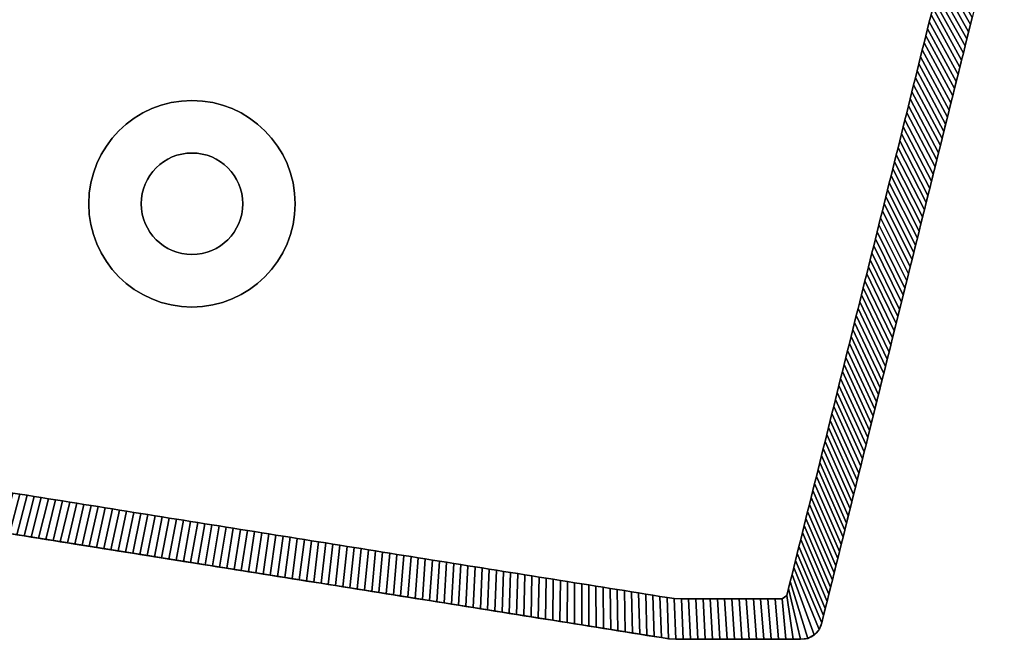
# Model space of a CAD drawing. Extents: x -9.7 to 13, y -11.9 to 12.2.
# Tile 5 of 13: x 7.2 to 13, y -11.9 to -8.2. Entities that reach past the tile are written whole.
import ezdxf

# ---------------------------------------------------------------- set-up
doc = ezdxf.new("R2010")
doc.units = 0
doc.header["$MEASUREMENT"] = 0
doc.layers.get('0').update_dxf_attribs({"linetype": 'CONTINUOUS'})

msp = doc.modelspace()

# ---------------------------------------------------------------- linework, layer by layer
at = {"elevation": -15.0517}
msp.add_lwpolyline([(-9.661, -8.3529), (-9.661, 8.7444, -0.376322), (-9.4554, 8.9788), (11.0234, 12.2465), (11.7818, 12.2465, -0.32213), (11.8938, 12.166), (12.9549, 7.8993, -0.164351), (12.9548, 7.8236, 0.129248), (12.9549, -7.432, -0.162918), (12.9549, -7.5078), (11.8944, -11.7735, -0.326191), (11.7818, -11.8558), (11.0234, -11.8558), (-9.4554, -8.5881, -0.376322), (-9.661, -8.3536)], format="xyb", dxfattribs=at)
for radius in [0.6011, 0.2956]:
    msp.add_circle((8.2294, -9.3204, -15.2879), radius)
at = {"extrusion": (0, 0, -1)}
for radius in [0.6011, 0.2956]:
    msp.add_circle((-8.2294, -9.3204, -19.09), radius, dxfattribs=at)
at = {"extrusion": (-0.157572, -0.987507, -1.83697e-16)}
for centre, radius in [((9.6011, -13.2013, 9.9707), 0.6102), ((9.6011, 17.0034, 9.9707), 0.6102), ((9.6011, -13.2013, 9.9707), 0.2756), ((9.6011, 17.0034, 9.9707), 0.2756)]:
    msp.add_circle(centre, radius, dxfattribs=at)

# ---------------------------------------------------------------- meshes
mesh = msp.add_polymesh((2, 9))
for k, corner in enumerate([(12.605, -7.9363, -15.2879), (12.5949, -7.977, -15.2879), (12.5848, -8.0177, -15.2879), (12.5746, -8.0584, -15.2879), (12.5645, -8.0992, -15.2879), (12.5544, -8.1399, -15.2879), (12.5443, -8.1806, -15.2879), (12.5342, -8.2213, -15.2879), (12.524, -8.262, -15.2879), (12.774, -8.2356, -15.0517), (12.7637, -8.277, -15.0517), (12.7534, -8.3185, -15.0517), (12.7431, -8.3599, -15.0517), (12.7328, -8.4014, -15.0517), (12.7225, -8.4428, -15.0517), (12.7122, -8.4843, -15.0517), (12.7019, -8.5258, -15.0517), (12.6915, -8.5672, -15.0517)]):
    mesh.set_mesh_vertex(divmod(k, 9), corner)
mesh = msp.add_polymesh((2, 9))
for k, corner in enumerate([(12.524, -8.262, 19.09), (12.5342, -8.2213, 19.09), (12.5443, -8.1806, 19.09), (12.5544, -8.1399, 19.09), (12.5645, -8.0992, 19.09), (12.5746, -8.0584, 19.09), (12.5848, -8.0177, 19.09), (12.5949, -7.977, 19.09), (12.605, -7.9363, 19.09), (12.6915, -8.5672, 18.8538), (12.7019, -8.5258, 18.8538), (12.7122, -8.4843, 18.8538), (12.7225, -8.4428, 18.8538), (12.7328, -8.4014, 18.8538), (12.7431, -8.3599, 18.8538), (12.7534, -8.3185, 18.8538), (12.7637, -8.277, 18.8538), (12.774, -8.2356, 18.8538)]):
    mesh.set_mesh_vertex(divmod(k, 9), corner)
mesh = msp.add_polymesh((2, 9))
for k, corner in enumerate([(12.524, -8.262, -15.2879), (12.5139, -8.3027, -15.2879), (12.5038, -8.3434, -15.2879), (12.4937, -8.3841, -15.2879), (12.4836, -8.4248, -15.2879), (12.4734, -8.4655, -15.2879), (12.4633, -8.5062, -15.2879), (12.4532, -8.5469, -15.2879), (12.4431, -8.5877, -15.2879), (12.6915, -8.5672, -15.0517), (12.6812, -8.6087, -15.0517), (12.6709, -8.6501, -15.0517), (12.6606, -8.6916, -15.0517), (12.6503, -8.733, -15.0517), (12.64, -8.7745, -15.0517), (12.6297, -8.816, -15.0517), (12.6194, -8.8574, -15.0517), (12.6091, -8.8989, -15.0517)]):
    mesh.set_mesh_vertex(divmod(k, 9), corner)
mesh = msp.add_polymesh((2, 9))
for k, corner in enumerate([(12.4431, -8.5877, 19.09), (12.4532, -8.5469, 19.09), (12.4633, -8.5062, 19.09), (12.4734, -8.4655, 19.09), (12.4836, -8.4248, 19.09), (12.4937, -8.3841, 19.09), (12.5038, -8.3434, 19.09), (12.5139, -8.3027, 19.09), (12.524, -8.262, 19.09), (12.6091, -8.8989, 18.8538), (12.6194, -8.8574, 18.8538), (12.6297, -8.816, 18.8538), (12.64, -8.7745, 18.8538), (12.6503, -8.733, 18.8538), (12.6606, -8.6916, 18.8538), (12.6709, -8.6501, 18.8538), (12.6812, -8.6087, 18.8538), (12.6915, -8.5672, 18.8538)]):
    mesh.set_mesh_vertex(divmod(k, 9), corner)
mesh = msp.add_polymesh((2, 9))
for k, corner in enumerate([(12.4431, -8.5877, -15.2879), (12.433, -8.6284, -15.2879), (12.4228, -8.6691, -15.2879), (12.4127, -8.7098, -15.2879), (12.4026, -8.7505, -15.2879), (12.3925, -8.7912, -15.2879), (12.3824, -8.8319, -15.2879), (12.3722, -8.8726, -15.2879), (12.3621, -8.9133, -15.2879), (12.6091, -8.8989, -15.0517), (12.5988, -8.9403, -15.0517), (12.5885, -8.9818, -15.0517), (12.5782, -9.0232, -15.0517), (12.5679, -9.0647, -15.0517), (12.5576, -9.1062, -15.0517), (12.5473, -9.1476, -15.0517), (12.5369, -9.1891, -15.0517), (12.5266, -9.2305, -15.0517)]):
    mesh.set_mesh_vertex(divmod(k, 9), corner)
mesh = msp.add_polymesh((2, 9))
for k, corner in enumerate([(12.3621, -8.9133, 19.09), (12.3722, -8.8726, 19.09), (12.3824, -8.8319, 19.09), (12.3925, -8.7912, 19.09), (12.4026, -8.7505, 19.09), (12.4127, -8.7098, 19.09), (12.4228, -8.6691, 19.09), (12.433, -8.6284, 19.09), (12.4431, -8.5877, 19.09), (12.5266, -9.2305, 18.8538), (12.5369, -9.1891, 18.8538), (12.5473, -9.1476, 18.8538), (12.5576, -9.1062, 18.8538), (12.5679, -9.0647, 18.8538), (12.5782, -9.0232, 18.8538), (12.5885, -8.9818, 18.8538), (12.5988, -8.9403, 18.8538), (12.6091, -8.8989, 18.8538)]):
    mesh.set_mesh_vertex(divmod(k, 9), corner)
mesh = msp.add_polymesh((2, 9))
for k, corner in enumerate([(12.3621, -8.9133, -15.2879), (12.352, -8.954, -15.2879), (12.3419, -8.9947, -15.2879), (12.3318, -9.0355, -15.2879), (12.3216, -9.0762, -15.2879), (12.3115, -9.1169, -15.2879), (12.3014, -9.1576, -15.2879), (12.2913, -9.1983, -15.2879), (12.2811, -9.239, -15.2879), (12.5266, -9.2305, -15.0517), (12.5163, -9.272, -15.0517), (12.506, -9.3134, -15.0517), (12.4957, -9.3549, -15.0517), (12.4854, -9.3964, -15.0517), (12.4751, -9.4378, -15.0517), (12.4648, -9.4793, -15.0517), (12.4545, -9.5207, -15.0517), (12.4442, -9.5622, -15.0517)]):
    mesh.set_mesh_vertex(divmod(k, 9), corner)
mesh = msp.add_polymesh((2, 9))
for k, corner in enumerate([(12.2811, -9.239, 19.09), (12.2913, -9.1983, 19.09), (12.3014, -9.1576, 19.09), (12.3115, -9.1169, 19.09), (12.3216, -9.0762, 19.09), (12.3318, -9.0355, 19.09), (12.3419, -8.9947, 19.09), (12.352, -8.954, 19.09), (12.3621, -8.9133, 19.09), (12.4442, -9.5622, 18.8538), (12.4545, -9.5207, 18.8538), (12.4648, -9.4793, 18.8538), (12.4751, -9.4378, 18.8538), (12.4854, -9.3964, 18.8538), (12.4957, -9.3549, 18.8538), (12.506, -9.3134, 18.8538), (12.5163, -9.272, 18.8538), (12.5266, -9.2305, 18.8538)]):
    mesh.set_mesh_vertex(divmod(k, 9), corner)
mesh = msp.add_polymesh((2, 9))
for k, corner in enumerate([(12.2811, -9.239, -15.2879), (12.271, -9.2797, -15.2879), (12.2609, -9.3204, -15.2879), (12.2508, -9.3611, -15.2879), (12.2407, -9.4018, -15.2879), (12.2305, -9.4425, -15.2879), (12.2204, -9.4832, -15.2879), (12.2103, -9.524, -15.2879), (12.2002, -9.5647, -15.2879), (12.4442, -9.5622, -15.0517), (12.4339, -9.6036, -15.0517), (12.4236, -9.6451, -15.0517), (12.4133, -9.6866, -15.0517), (12.403, -9.728, -15.0517), (12.3927, -9.7695, -15.0517), (12.3823, -9.8109, -15.0517), (12.372, -9.8524, -15.0517), (12.3617, -9.8938, -15.0517)]):
    mesh.set_mesh_vertex(divmod(k, 9), corner)
mesh = msp.add_polymesh((2, 9))
for k, corner in enumerate([(12.2002, -9.5647, 19.09), (12.2103, -9.524, 19.09), (12.2204, -9.4832, 19.09), (12.2305, -9.4425, 19.09), (12.2407, -9.4018, 19.09), (12.2508, -9.3611, 19.09), (12.2609, -9.3204, 19.09), (12.271, -9.2797, 19.09), (12.2811, -9.239, 19.09), (12.3617, -9.8938, 18.8538), (12.372, -9.8524, 18.8538), (12.3823, -9.8109, 18.8538), (12.3927, -9.7695, 18.8538), (12.403, -9.728, 18.8538), (12.4133, -9.6866, 18.8538), (12.4236, -9.6451, 18.8538), (12.4339, -9.6036, 18.8538), (12.4442, -9.5622, 18.8538)]):
    mesh.set_mesh_vertex(divmod(k, 9), corner)
mesh = msp.add_polymesh((2, 9))
for k, corner in enumerate([(12.2002, -9.5647, -15.2879), (12.1901, -9.6054, -15.2879), (12.1799, -9.6461, -15.2879), (12.1698, -9.6868, -15.2879), (12.1597, -9.7275, -15.2879), (12.1496, -9.7682, -15.2879), (12.1395, -9.8089, -15.2879), (12.1293, -9.8496, -15.2879), (12.1192, -9.8903, -15.2879), (12.3617, -9.8938, -15.0517), (12.3514, -9.9353, -15.0517), (12.3411, -9.9768, -15.0517), (12.3308, -10.0182, -15.0517), (12.3205, -10.0597, -15.0517), (12.3102, -10.1011, -15.0517), (12.2999, -10.1426, -15.0517), (12.2896, -10.184, -15.0517), (12.2793, -10.2255, -15.0517)]):
    mesh.set_mesh_vertex(divmod(k, 9), corner)
mesh = msp.add_polymesh((2, 9))
for k, corner in enumerate([(12.1192, -9.8903, 19.09), (12.1293, -9.8496, 19.09), (12.1395, -9.8089, 19.09), (12.1496, -9.7682, 19.09), (12.1597, -9.7275, 19.09), (12.1698, -9.6868, 19.09), (12.1799, -9.6461, 19.09), (12.1901, -9.6054, 19.09), (12.2002, -9.5647, 19.09), (12.2793, -10.2255, 18.8538), (12.2896, -10.184, 18.8538), (12.2999, -10.1426, 18.8538), (12.3102, -10.1011, 18.8538), (12.3205, -10.0597, 18.8538), (12.3308, -10.0182, 18.8538), (12.3411, -9.9768, 18.8538), (12.3514, -9.9353, 18.8538), (12.3617, -9.8938, 18.8538)]):
    mesh.set_mesh_vertex(divmod(k, 9), corner)
mesh = msp.add_polymesh((2, 9))
for k, corner in enumerate([(12.1192, -9.8903, -15.2879), (12.1091, -9.931, -15.2879), (12.099, -9.9717, -15.2879), (12.0889, -10.0125, -15.2879), (12.0787, -10.0532, -15.2879), (12.0686, -10.0939, -15.2879), (12.0585, -10.1346, -15.2879), (12.0484, -10.1753, -15.2879), (12.0383, -10.216, -15.2879), (12.2793, -10.2255, -15.0517), (12.269, -10.267, -15.0517), (12.2587, -10.3084, -15.0517), (12.2484, -10.3499, -15.0517), (12.2381, -10.3913, -15.0517), (12.2277, -10.4328, -15.0517), (12.2174, -10.4742, -15.0517), (12.2071, -10.5157, -15.0517), (12.1968, -10.5572, -15.0517)]):
    mesh.set_mesh_vertex(divmod(k, 9), corner)
mesh = msp.add_polymesh((2, 9))
for k, corner in enumerate([(12.0383, -10.216, 19.09), (12.0484, -10.1753, 19.09), (12.0585, -10.1346, 19.09), (12.0686, -10.0939, 19.09), (12.0787, -10.0532, 19.09), (12.0889, -10.0125, 19.09), (12.099, -9.9717, 19.09), (12.1091, -9.931, 19.09), (12.1192, -9.8903, 19.09), (12.1968, -10.5572, 18.8538), (12.2071, -10.5157, 18.8538), (12.2174, -10.4742, 18.8538), (12.2277, -10.4328, 18.8538), (12.2381, -10.3913, 18.8538), (12.2484, -10.3499, 18.8538), (12.2587, -10.3084, 18.8538), (12.269, -10.267, 18.8538), (12.2793, -10.2255, 18.8538)]):
    mesh.set_mesh_vertex(divmod(k, 9), corner)
mesh = msp.add_polymesh((2, 9))
for k, corner in enumerate([(12.0383, -10.216, -15.2879), (12.0281, -10.2567, -15.2879), (12.018, -10.2974, -15.2879), (12.0079, -10.3381, -15.2879), (11.9978, -10.3788, -15.2879), (11.9876, -10.4195, -15.2879), (11.9775, -10.4602, -15.2879), (11.9674, -10.501, -15.2879), (11.9573, -10.5417, -15.2879), (12.1968, -10.5572, -15.0517), (12.1865, -10.5986, -15.0517), (12.1762, -10.6401, -15.0517), (12.1659, -10.6815, -15.0517), (12.1556, -10.723, -15.0517), (12.1453, -10.7645, -15.0517), (12.135, -10.8059, -15.0517), (12.1247, -10.8474, -15.0517), (12.1144, -10.8888, -15.0517)]):
    mesh.set_mesh_vertex(divmod(k, 9), corner)
mesh = msp.add_polymesh((2, 9))
for k, corner in enumerate([(11.9573, -10.5417, 19.09), (11.9674, -10.501, 19.09), (11.9775, -10.4602, 19.09), (11.9876, -10.4195, 19.09), (11.9978, -10.3788, 19.09), (12.0079, -10.3381, 19.09), (12.018, -10.2974, 19.09), (12.0281, -10.2567, 19.09), (12.0383, -10.216, 19.09), (12.1144, -10.8888, 18.8538), (12.1247, -10.8474, 18.8538), (12.135, -10.8059, 18.8538), (12.1453, -10.7645, 18.8538), (12.1556, -10.723, 18.8538), (12.1659, -10.6815, 18.8538), (12.1762, -10.6401, 18.8538), (12.1865, -10.5986, 18.8538), (12.1968, -10.5572, 18.8538)]):
    mesh.set_mesh_vertex(divmod(k, 9), corner)
mesh = msp.add_polymesh((2, 9))
for k, corner in enumerate([(11.9573, -10.5417, -15.2879), (11.9472, -10.5824, -15.2879), (11.937, -10.6231, -15.2879), (11.9269, -10.6638, -15.2879), (11.9168, -10.7045, -15.2879), (11.9067, -10.7452, -15.2879), (11.8966, -10.7859, -15.2879), (11.8864, -10.8266, -15.2879), (11.8763, -10.8673, -15.2879), (12.1144, -10.8888, -15.0517), (12.1041, -10.9303, -15.0517), (12.0938, -10.9717, -15.0517), (12.0834, -11.0132, -15.0517), (12.0731, -11.0547, -15.0517), (12.0628, -11.0961, -15.0517), (12.0525, -11.1376, -15.0517), (12.0422, -11.179, -15.0517), (12.0319, -11.2205, -15.0517)]):
    mesh.set_mesh_vertex(divmod(k, 9), corner)
mesh = msp.add_polymesh((2, 9))
for k, corner in enumerate([(11.8763, -10.8673, 19.09), (11.8864, -10.8266, 19.09), (11.8966, -10.7859, 19.09), (11.9067, -10.7452, 19.09), (11.9168, -10.7045, 19.09), (11.9269, -10.6638, 19.09), (11.937, -10.6231, 19.09), (11.9472, -10.5824, 19.09), (11.9573, -10.5417, 19.09), (12.0319, -11.2205, 18.8538), (12.0422, -11.179, 18.8538), (12.0525, -11.1376, 18.8538), (12.0628, -11.0961, 18.8538), (12.0731, -11.0547, 18.8538), (12.0834, -11.0132, 18.8538), (12.0938, -10.9717, 18.8538), (12.1041, -10.9303, 18.8538), (12.1144, -10.8888, 18.8538)]):
    mesh.set_mesh_vertex(divmod(k, 9), corner)
mesh = msp.add_polymesh((2, 9))
for k, corner in enumerate([(11.8763, -10.8673, -15.2879), (11.8662, -10.908, -15.2879), (11.8561, -10.9487, -15.2879), (11.846, -10.9895, -15.2879), (11.8358, -11.0302, -15.2879), (11.8257, -11.0709, -15.2879), (11.8156, -11.1116, -15.2879), (11.8055, -11.1523, -15.2879), (11.7954, -11.193, -15.2879), (12.0319, -11.2205, -15.0517), (12.0216, -11.2619, -15.0517), (12.0113, -11.3034, -15.0517), (12.001, -11.3449, -15.0517), (11.9907, -11.3863, -15.0517), (11.9804, -11.4278, -15.0517), (11.9701, -11.4692, -15.0517), (11.9598, -11.5107, -15.0517), (11.9495, -11.5521, -15.0517)]):
    mesh.set_mesh_vertex(divmod(k, 9), corner)
mesh = msp.add_polymesh((2, 9))
for k, corner in enumerate([(11.7954, -11.193, 19.09), (11.8055, -11.1523, 19.09), (11.8156, -11.1116, 19.09), (11.8257, -11.0709, 19.09), (11.8358, -11.0302, 19.09), (11.846, -10.9895, 19.09), (11.8561, -10.9487, 19.09), (11.8662, -10.908, 19.09), (11.8763, -10.8673, 19.09), (11.9495, -11.5521, 18.8538), (11.9598, -11.5107, 18.8538), (11.9701, -11.4692, 18.8538), (11.9804, -11.4278, 18.8538), (11.9907, -11.3863, 18.8538), (12.001, -11.3449, 18.8538), (12.0113, -11.3034, 18.8538), (12.0216, -11.2619, 18.8538), (12.0319, -11.2205, 18.8538)]):
    mesh.set_mesh_vertex(divmod(k, 9), corner)
mesh = msp.add_polymesh((2, 9))
for k, corner in enumerate([(7.4759, -11.0506, -15.2879), (7.4345, -11.044, -15.2879), (7.393, -11.0374, -15.2879), (7.3516, -11.0307, -15.2879), (7.3102, -11.0241, -15.2879), (7.2688, -11.0175, -15.2879), (7.2273, -11.0109, -15.2879), (7.1859, -11.0043, -15.2879), (7.1445, -10.9977, -15.2879), (7.4201, -11.2809, -15.0517), (7.3779, -11.2741, -15.0517), (7.3357, -11.2674, -15.0517), (7.2936, -11.2607, -15.0517), (7.2514, -11.2539, -15.0517), (7.2092, -11.2472, -15.0517), (7.167, -11.2405, -15.0517), (7.1248, -11.2337, -15.0517), (7.0826, -11.227, -15.0517)]):
    mesh.set_mesh_vertex(divmod(k, 9), corner)
mesh = msp.add_polymesh((2, 9))
for k, corner in enumerate([(7.1445, -10.9977, 19.09), (7.1859, -11.0043, 19.09), (7.2273, -11.0109, 19.09), (7.2688, -11.0175, 19.09), (7.3102, -11.0241, 19.09), (7.3516, -11.0307, 19.09), (7.393, -11.0374, 19.09), (7.4345, -11.044, 19.09), (7.4759, -11.0506, 19.09), (7.0826, -11.227, 18.8538), (7.1248, -11.2337, 18.8538), (7.167, -11.2405, 18.8538), (7.2092, -11.2472, 18.8538), (7.2514, -11.2539, 18.8538), (7.2936, -11.2607, 18.8538), (7.3357, -11.2674, 18.8538), (7.3779, -11.2741, 18.8538), (7.4201, -11.2809, 18.8538)]):
    mesh.set_mesh_vertex(divmod(k, 9), corner)
mesh = msp.add_polymesh((2, 9))
for k, corner in enumerate([(7.8073, -11.1035, -15.2879), (7.7659, -11.0968, -15.2879), (7.7244, -11.0902, -15.2879), (7.683, -11.0836, -15.2879), (7.6416, -11.077, -15.2879), (7.6002, -11.0704, -15.2879), (7.5587, -11.0638, -15.2879), (7.5173, -11.0572, -15.2879), (7.4759, -11.0506, -15.2879), (7.7576, -11.3347, -15.0517), (7.7154, -11.328, -15.0517), (7.6732, -11.3213, -15.0517), (7.631, -11.3145, -15.0517), (7.5889, -11.3078, -15.0517), (7.5467, -11.3011, -15.0517), (7.5045, -11.2943, -15.0517), (7.4623, -11.2876, -15.0517), (7.4201, -11.2809, -15.0517)]):
    mesh.set_mesh_vertex(divmod(k, 9), corner)
mesh = msp.add_polymesh((2, 9))
for k, corner in enumerate([(7.4759, -11.0506, 19.09), (7.5173, -11.0572, 19.09), (7.5587, -11.0638, 19.09), (7.6002, -11.0704, 19.09), (7.6416, -11.077, 19.09), (7.683, -11.0836, 19.09), (7.7244, -11.0902, 19.09), (7.7659, -11.0968, 19.09), (7.8073, -11.1035, 19.09), (7.4201, -11.2809, 18.8538), (7.4623, -11.2876, 18.8538), (7.5045, -11.2943, 18.8538), (7.5467, -11.3011, 18.8538), (7.5889, -11.3078, 18.8538), (7.631, -11.3145, 18.8538), (7.6732, -11.3213, 18.8538), (7.7154, -11.328, 18.8538), (7.7576, -11.3347, 18.8538)]):
    mesh.set_mesh_vertex(divmod(k, 9), corner)
mesh = msp.add_polymesh((2, 9))
for k, corner in enumerate([(8.1387, -11.1563, -15.2879), (8.0972, -11.1497, -15.2879), (8.0558, -11.1431, -15.2879), (8.0144, -11.1365, -15.2879), (7.973, -11.1299, -15.2879), (7.9315, -11.1233, -15.2879), (7.8901, -11.1167, -15.2879), (7.8487, -11.1101, -15.2879), (7.8073, -11.1035, -15.2879), (8.0951, -11.3886, -15.0517), (8.0529, -11.3818, -15.0517), (8.0107, -11.3751, -15.0517), (7.9685, -11.3684, -15.0517), (7.9263, -11.3616, -15.0517), (7.8842, -11.3549, -15.0517), (7.842, -11.3482, -15.0517), (7.7998, -11.3414, -15.0517), (7.7576, -11.3347, -15.0517)]):
    mesh.set_mesh_vertex(divmod(k, 9), corner)
mesh = msp.add_polymesh((2, 9))
for k, corner in enumerate([(7.8073, -11.1035, 19.09), (7.8487, -11.1101, 19.09), (7.8901, -11.1167, 19.09), (7.9315, -11.1233, 19.09), (7.973, -11.1299, 19.09), (8.0144, -11.1365, 19.09), (8.0558, -11.1431, 19.09), (8.0972, -11.1497, 19.09), (8.1387, -11.1563, 19.09), (7.7576, -11.3347, 18.8538), (7.7998, -11.3414, 18.8538), (7.842, -11.3482, 18.8538), (7.8842, -11.3549, 18.8538), (7.9263, -11.3616, 18.8538), (7.9685, -11.3684, 18.8538), (8.0107, -11.3751, 18.8538), (8.0529, -11.3818, 18.8538), (8.0951, -11.3886, 18.8538)]):
    mesh.set_mesh_vertex(divmod(k, 9), corner)
mesh = msp.add_polymesh((2, 9))
for k, corner in enumerate([(8.4701, -11.2092, -15.2879), (8.4286, -11.2026, -15.2879), (8.3872, -11.196, -15.2879), (8.3458, -11.1894, -15.2879), (8.3044, -11.1828, -15.2879), (8.2629, -11.1762, -15.2879), (8.2215, -11.1696, -15.2879), (8.1801, -11.1629, -15.2879), (8.1387, -11.1563, -15.2879), (8.4326, -11.4424, -15.0517), (8.3904, -11.4357, -15.0517), (8.3482, -11.429, -15.0517), (8.306, -11.4222, -15.0517), (8.2638, -11.4155, -15.0517), (8.2216, -11.4088, -15.0517), (8.1795, -11.402, -15.0517), (8.1373, -11.3953, -15.0517), (8.0951, -11.3886, -15.0517)]):
    mesh.set_mesh_vertex(divmod(k, 9), corner)
mesh = msp.add_polymesh((2, 9))
for k, corner in enumerate([(8.1387, -11.1563, 19.09), (8.1801, -11.1629, 19.09), (8.2215, -11.1696, 19.09), (8.2629, -11.1762, 19.09), (8.3044, -11.1828, 19.09), (8.3458, -11.1894, 19.09), (8.3872, -11.196, 19.09), (8.4286, -11.2026, 19.09), (8.4701, -11.2092, 19.09), (8.0951, -11.3886, 18.8538), (8.1373, -11.3953, 18.8538), (8.1795, -11.402, 18.8538), (8.2216, -11.4088, 18.8538), (8.2638, -11.4155, 18.8538), (8.306, -11.4222, 18.8538), (8.3482, -11.429, 18.8538), (8.3904, -11.4357, 18.8538), (8.4326, -11.4424, 18.8538)]):
    mesh.set_mesh_vertex(divmod(k, 9), corner)
mesh = msp.add_polymesh((2, 9))
for k, corner in enumerate([(8.8014, -11.2621, -15.2879), (8.76, -11.2555, -15.2879), (8.7186, -11.2489, -15.2879), (8.6772, -11.2423, -15.2879), (8.6357, -11.2356, -15.2879), (8.5943, -11.229, -15.2879), (8.5529, -11.2224, -15.2879), (8.5115, -11.2158, -15.2879), (8.4701, -11.2092, -15.2879), (8.7701, -11.4963, -15.0517), (8.7279, -11.4895, -15.0517), (8.6857, -11.4828, -15.0517), (8.6435, -11.4761, -15.0517), (8.6013, -11.4693, -15.0517), (8.5591, -11.4626, -15.0517), (8.5169, -11.4559, -15.0517), (8.4748, -11.4491, -15.0517), (8.4326, -11.4424, -15.0517)]):
    mesh.set_mesh_vertex(divmod(k, 9), corner)
mesh = msp.add_polymesh((2, 9))
for k, corner in enumerate([(8.4701, -11.2092, 19.09), (8.5115, -11.2158, 19.09), (8.5529, -11.2224, 19.09), (8.5943, -11.229, 19.09), (8.6357, -11.2356, 19.09), (8.6772, -11.2423, 19.09), (8.7186, -11.2489, 19.09), (8.76, -11.2555, 19.09), (8.8014, -11.2621, 19.09), (8.4326, -11.4424, 18.8538), (8.4748, -11.4491, 18.8538), (8.5169, -11.4559, 18.8538), (8.5591, -11.4626, 18.8538), (8.6013, -11.4693, 18.8538), (8.6435, -11.4761, 18.8538), (8.6857, -11.4828, 18.8538), (8.7279, -11.4895, 18.8538), (8.7701, -11.4963, 18.8538)]):
    mesh.set_mesh_vertex(divmod(k, 9), corner)
mesh = msp.add_polymesh((2, 9))
for k, corner in enumerate([(11.7954, -11.193, -15.2879), (11.7852, -11.2337, -15.2879), (11.7751, -11.2744, -15.2879), (11.765, -11.3151, -15.2879), (11.7549, -11.3558, -15.2879), (11.7448, -11.3965, -15.2879), (11.7346, -11.4372, -15.2879), (11.7245, -11.478, -15.2879), (11.7144, -11.5187, -15.2879), (11.9495, -11.5521, -15.0517), (11.9392, -11.5936, -15.0517), (11.9288, -11.6351, -15.0517), (11.9185, -11.6765, -15.0517), (11.9082, -11.718, -15.0517), (11.8979, -11.7594, -15.0517), (11.8827, -11.7991, -15.0517), (11.8545, -11.8308, -15.0517), (11.8168, -11.8505, -15.0517)]):
    mesh.set_mesh_vertex(divmod(k, 9), corner)
mesh = msp.add_polymesh((2, 9))
for k, corner in enumerate([(11.7144, -11.5187, 19.09), (11.7245, -11.478, 19.09), (11.7346, -11.4372, 19.09), (11.7448, -11.3965, 19.09), (11.7549, -11.3558, 19.09), (11.765, -11.3151, 19.09), (11.7751, -11.2744, 19.09), (11.7852, -11.2337, 19.09), (11.7954, -11.193, 19.09), (11.8168, -11.8505, 18.8538), (11.8545, -11.8308, 18.8538), (11.8827, -11.7991, 18.8538), (11.8979, -11.7594, 18.8538), (11.9082, -11.718, 18.8538), (11.9185, -11.6765, 18.8538), (11.9288, -11.6351, 18.8538), (11.9392, -11.5936, 18.8538), (11.9495, -11.5521, 18.8538)]):
    mesh.set_mesh_vertex(divmod(k, 9), corner)
mesh = msp.add_polymesh((2, 9))
for k, corner in enumerate([(9.1328, -11.315, -15.2879), (9.0914, -11.3084, -15.2879), (9.05, -11.3017, -15.2879), (9.0086, -11.2951, -15.2879), (8.9671, -11.2885, -15.2879), (8.9257, -11.2819, -15.2879), (8.8843, -11.2753, -15.2879), (8.8429, -11.2687, -15.2879), (8.8014, -11.2621, -15.2879), (9.1075, -11.5501, -15.0517), (9.0654, -11.5434, -15.0517), (9.0232, -11.5367, -15.0517), (8.981, -11.5299, -15.0517), (8.9388, -11.5232, -15.0517), (8.8966, -11.5165, -15.0517), (8.8544, -11.5097, -15.0517), (8.8122, -11.503, -15.0517), (8.7701, -11.4963, -15.0517)]):
    mesh.set_mesh_vertex(divmod(k, 9), corner)
mesh = msp.add_polymesh((2, 9))
for k, corner in enumerate([(8.8014, -11.2621, 19.09), (8.8429, -11.2687, 19.09), (8.8843, -11.2753, 19.09), (8.9257, -11.2819, 19.09), (8.9671, -11.2885, 19.09), (9.0086, -11.2951, 19.09), (9.05, -11.3017, 19.09), (9.0914, -11.3084, 19.09), (9.1328, -11.315, 19.09), (8.7701, -11.4963, 18.8538), (8.8122, -11.503, 18.8538), (8.8544, -11.5097, 18.8538), (8.8966, -11.5165, 18.8538), (8.9388, -11.5232, 18.8538), (8.981, -11.5299, 18.8538), (9.0232, -11.5367, 18.8538), (9.0654, -11.5434, 18.8538), (9.1075, -11.5501, 18.8538)]):
    mesh.set_mesh_vertex(divmod(k, 9), corner)
mesh = msp.add_polymesh((2, 9))
for k, corner in enumerate([(9.4642, -11.3678, -15.2879), (9.4228, -11.3612, -15.2879), (9.3814, -11.3546, -15.2879), (9.3399, -11.348, -15.2879), (9.2985, -11.3414, -15.2879), (9.2571, -11.3348, -15.2879), (9.2157, -11.3282, -15.2879), (9.1743, -11.3216, -15.2879), (9.1328, -11.315, -15.2879), (9.445, -11.604, -15.0517), (9.4028, -11.5972, -15.0517), (9.3607, -11.5905, -15.0517), (9.3185, -11.5838, -15.0517), (9.2763, -11.577, -15.0517), (9.2341, -11.5703, -15.0517), (9.1919, -11.5636, -15.0517), (9.1497, -11.5569, -15.0517), (9.1075, -11.5501, -15.0517)]):
    mesh.set_mesh_vertex(divmod(k, 9), corner)
mesh = msp.add_polymesh((2, 9))
for k, corner in enumerate([(9.1328, -11.315, 19.09), (9.1743, -11.3216, 19.09), (9.2157, -11.3282, 19.09), (9.2571, -11.3348, 19.09), (9.2985, -11.3414, 19.09), (9.3399, -11.348, 19.09), (9.3814, -11.3546, 19.09), (9.4228, -11.3612, 19.09), (9.4642, -11.3678, 19.09), (9.1075, -11.5501, 18.8538), (9.1497, -11.5569, 18.8538), (9.1919, -11.5636, 18.8538), (9.2341, -11.5703, 18.8538), (9.2763, -11.577, 18.8538), (9.3185, -11.5838, 18.8538), (9.3607, -11.5905, 18.8538), (9.4028, -11.5972, 18.8538), (9.445, -11.604, 18.8538)]):
    mesh.set_mesh_vertex(divmod(k, 9), corner)
mesh = msp.add_polymesh((2, 9))
for k, corner in enumerate([(9.7956, -11.4207, -15.2879), (9.7542, -11.4141, -15.2879), (9.7128, -11.4075, -15.2879), (9.6713, -11.4009, -15.2879), (9.6299, -11.3943, -15.2879), (9.5885, -11.3877, -15.2879), (9.5471, -11.3811, -15.2879), (9.5056, -11.3745, -15.2879), (9.4642, -11.3678, -15.2879), (9.7825, -11.6578, -15.0517), (9.7403, -11.6511, -15.0517), (9.6981, -11.6444, -15.0517), (9.656, -11.6376, -15.0517), (9.6138, -11.6309, -15.0517), (9.5716, -11.6242, -15.0517), (9.5294, -11.6174, -15.0517), (9.4872, -11.6107, -15.0517), (9.445, -11.604, -15.0517)]):
    mesh.set_mesh_vertex(divmod(k, 9), corner)
mesh = msp.add_polymesh((2, 9))
for k, corner in enumerate([(9.4642, -11.3678, 19.09), (9.5056, -11.3745, 19.09), (9.5471, -11.3811, 19.09), (9.5885, -11.3877, 19.09), (9.6299, -11.3943, 19.09), (9.6713, -11.4009, 19.09), (9.7128, -11.4075, 19.09), (9.7542, -11.4141, 19.09), (9.7956, -11.4207, 19.09), (9.445, -11.604, 18.8538), (9.4872, -11.6107, 18.8538), (9.5294, -11.6174, 18.8538), (9.5716, -11.6242, 18.8538), (9.6138, -11.6309, 18.8538), (9.656, -11.6376, 18.8538), (9.6981, -11.6444, 18.8538), (9.7403, -11.6511, 18.8538), (9.7825, -11.6578, 18.8538)]):
    mesh.set_mesh_vertex(divmod(k, 9), corner)
mesh = msp.add_polymesh((2, 9))
for k, corner in enumerate([(10.127, -11.4736, -15.2879), (10.0856, -11.467, -15.2879), (10.0442, -11.4604, -15.2879), (10.0027, -11.4538, -15.2879), (9.9613, -11.4472, -15.2879), (9.9199, -11.4406, -15.2879), (9.8785, -11.4339, -15.2879), (9.837, -11.4273, -15.2879), (9.7956, -11.4207, -15.2879), (10.12, -11.7117, -15.0517), (10.0778, -11.7049, -15.0517), (10.0356, -11.6982, -15.0517), (9.9934, -11.6915, -15.0517), (9.9513, -11.6847, -15.0517), (9.9091, -11.678, -15.0517), (9.8669, -11.6713, -15.0517), (9.8247, -11.6646, -15.0517), (9.7825, -11.6578, -15.0517)]):
    mesh.set_mesh_vertex(divmod(k, 9), corner)
mesh = msp.add_polymesh((2, 9))
for k, corner in enumerate([(9.7956, -11.4207, 19.09), (9.837, -11.4273, 19.09), (9.8785, -11.4339, 19.09), (9.9199, -11.4406, 19.09), (9.9613, -11.4472, 19.09), (10.0027, -11.4538, 19.09), (10.0442, -11.4604, 19.09), (10.0856, -11.467, 19.09), (10.127, -11.4736, 19.09), (9.7825, -11.6578, 18.8538), (9.8247, -11.6646, 18.8538), (9.8669, -11.6713, 18.8538), (9.9091, -11.678, 18.8538), (9.9513, -11.6847, 18.8538), (9.9934, -11.6915, 18.8538), (10.0356, -11.6982, 18.8538), (10.0778, -11.7049, 18.8538), (10.12, -11.7117, 18.8538)]):
    mesh.set_mesh_vertex(divmod(k, 9), corner)
mesh = msp.add_polymesh((2, 9))
for k, corner in enumerate([(10.4584, -11.5265, -15.2879), (10.417, -11.5199, -15.2879), (10.3755, -11.5133, -15.2879), (10.3341, -11.5067, -15.2879), (10.2927, -11.5, -15.2879), (10.2513, -11.4934, -15.2879), (10.2098, -11.4868, -15.2879), (10.1684, -11.4802, -15.2879), (10.127, -11.4736, -15.2879), (10.4575, -11.7655, -15.0517), (10.4153, -11.7588, -15.0517), (10.3731, -11.7521, -15.0517), (10.3309, -11.7453, -15.0517), (10.2887, -11.7386, -15.0517), (10.2466, -11.7319, -15.0517), (10.2044, -11.7251, -15.0517), (10.1622, -11.7184, -15.0517), (10.12, -11.7117, -15.0517)]):
    mesh.set_mesh_vertex(divmod(k, 9), corner)
mesh = msp.add_polymesh((2, 9))
for k, corner in enumerate([(10.127, -11.4736, 19.09), (10.1684, -11.4802, 19.09), (10.2098, -11.4868, 19.09), (10.2513, -11.4934, 19.09), (10.2927, -11.5, 19.09), (10.3341, -11.5067, 19.09), (10.3755, -11.5133, 19.09), (10.417, -11.5199, 19.09), (10.4584, -11.5265, 19.09), (10.12, -11.7117, 18.8538), (10.1622, -11.7184, 18.8538), (10.2044, -11.7251, 18.8538), (10.2466, -11.7319, 18.8538), (10.2887, -11.7386, 18.8538), (10.3309, -11.7453, 18.8538), (10.3731, -11.7521, 18.8538), (10.4153, -11.7588, 18.8538), (10.4575, -11.7655, 18.8538)]):
    mesh.set_mesh_vertex(divmod(k, 9), corner)
mesh = msp.add_polymesh((2, 9))
for k, corner in enumerate([(10.7898, -11.5794, -15.2879), (10.7484, -11.5727, -15.2879), (10.7069, -11.5661, -15.2879), (10.6655, -11.5595, -15.2879), (10.6241, -11.5529, -15.2879), (10.5827, -11.5463, -15.2879), (10.5412, -11.5397, -15.2879), (10.4998, -11.5331, -15.2879), (10.4584, -11.5265, -15.2879), (10.795, -11.8194, -15.0517), (10.7528, -11.8126, -15.0517), (10.7106, -11.8059, -15.0517), (10.6684, -11.7992, -15.0517), (10.6262, -11.7925, -15.0517), (10.584, -11.7857, -15.0517), (10.5419, -11.779, -15.0517), (10.4997, -11.7723, -15.0517), (10.4575, -11.7655, -15.0517)]):
    mesh.set_mesh_vertex(divmod(k, 9), corner)
mesh = msp.add_polymesh((2, 9))
for k, corner in enumerate([(10.4584, -11.5265, 19.09), (10.4998, -11.5331, 19.09), (10.5412, -11.5397, 19.09), (10.5827, -11.5463, 19.09), (10.6241, -11.5529, 19.09), (10.6655, -11.5595, 19.09), (10.7069, -11.5661, 19.09), (10.7484, -11.5727, 19.09), (10.7898, -11.5794, 19.09), (10.4575, -11.7655, 18.8538), (10.4997, -11.7723, 18.8538), (10.5419, -11.779, 18.8538), (10.584, -11.7857, 18.8538), (10.6262, -11.7925, 18.8538), (10.6684, -11.7992, 18.8538), (10.7106, -11.8059, 18.8538), (10.7528, -11.8126, 18.8538), (10.795, -11.8194, 18.8538)]):
    mesh.set_mesh_vertex(divmod(k, 9), corner)
mesh = msp.add_polymesh((2, 9))
for k, corner in enumerate([(11.7144, -11.5187, -15.2879), (11.7043, -11.5594, -15.2879), (11.6942, -11.6001, -15.2879), (11.6675, -11.6196, -15.2879), (11.6255, -11.6196, -15.2879), (11.5836, -11.6196, -15.2879), (11.5416, -11.6196, -15.2879), (11.4997, -11.6196, -15.2879), (11.4577, -11.6196, -15.2879), (11.8168, -11.8505, -15.0517), (11.7746, -11.8558, -15.0517), (11.7319, -11.8558, -15.0517), (11.6892, -11.8558, -15.0517), (11.6465, -11.8558, -15.0517), (11.6037, -11.8558, -15.0517), (11.561, -11.8558, -15.0517), (11.5183, -11.8558, -15.0517), (11.4756, -11.8558, -15.0517)]):
    mesh.set_mesh_vertex(divmod(k, 9), corner)
mesh = msp.add_polymesh((2, 9))
for k, corner in enumerate([(11.4577, -11.6196, 19.09), (11.4997, -11.6196, 19.09), (11.5416, -11.6196, 19.09), (11.5836, -11.6196, 19.09), (11.6255, -11.6196, 19.09), (11.6675, -11.6196, 19.09), (11.6942, -11.6001, 19.09), (11.7043, -11.5594, 19.09), (11.7144, -11.5187, 19.09), (11.4756, -11.8558, 18.8538), (11.5183, -11.8558, 18.8538), (11.561, -11.8558, 18.8538), (11.6037, -11.8558, 18.8538), (11.6465, -11.8558, 18.8538), (11.6892, -11.8558, 18.8538), (11.7319, -11.8558, 18.8538), (11.7746, -11.8558, 18.8538), (11.8168, -11.8505, 18.8538)]):
    mesh.set_mesh_vertex(divmod(k, 9), corner)
mesh = msp.add_polymesh((2, 9))
for k, corner in enumerate([(11.1222, -11.6196, -15.2879), (11.0802, -11.6196, -15.2879), (11.0383, -11.619, -15.2879), (10.9969, -11.6124, -15.2879), (10.9555, -11.6058, -15.2879), (10.914, -11.5992, -15.2879), (10.8726, -11.5926, -15.2879), (10.8312, -11.586, -15.2879), (10.7898, -11.5794, -15.2879), (11.1338, -11.8558, -15.0517), (11.0911, -11.8558, -15.0517), (11.0484, -11.8558, -15.0517), (11.0059, -11.853, -15.0517), (10.9637, -11.8463, -15.0517), (10.9215, -11.8396, -15.0517), (10.8793, -11.8328, -15.0517), (10.8372, -11.8261, -15.0517), (10.795, -11.8194, -15.0517)]):
    mesh.set_mesh_vertex(divmod(k, 9), corner)
mesh = msp.add_polymesh((2, 9))
for k, corner in enumerate([(10.7898, -11.5794, 19.09), (10.8312, -11.586, 19.09), (10.8726, -11.5926, 19.09), (10.914, -11.5992, 19.09), (10.9555, -11.6058, 19.09), (10.9969, -11.6124, 19.09), (11.0383, -11.619, 19.09), (11.0802, -11.6196, 19.09), (11.1222, -11.6196, 19.09), (10.795, -11.8194, 18.8538), (10.8372, -11.8261, 18.8538), (10.8793, -11.8328, 18.8538), (10.9215, -11.8396, 18.8538), (10.9637, -11.8463, 18.8538), (11.0059, -11.853, 18.8538), (11.0484, -11.8558, 18.8538), (11.0911, -11.8558, 18.8538), (11.1338, -11.8558, 18.8538)]):
    mesh.set_mesh_vertex(divmod(k, 9), corner)
mesh = msp.add_polymesh((2, 9))
for k, corner in enumerate([(11.4577, -11.6196, -15.2879), (11.4158, -11.6196, -15.2879), (11.3738, -11.6196, -15.2879), (11.3319, -11.6196, -15.2879), (11.29, -11.6196, -15.2879), (11.248, -11.6196, -15.2879), (11.2061, -11.6196, -15.2879), (11.1641, -11.6196, -15.2879), (11.1222, -11.6196, -15.2879), (11.4756, -11.8558, -15.0517), (11.4329, -11.8558, -15.0517), (11.3902, -11.8558, -15.0517), (11.3474, -11.8558, -15.0517), (11.3047, -11.8558, -15.0517), (11.262, -11.8558, -15.0517), (11.2193, -11.8558, -15.0517), (11.1766, -11.8558, -15.0517), (11.1338, -11.8558, -15.0517)]):
    mesh.set_mesh_vertex(divmod(k, 9), corner)
mesh = msp.add_polymesh((2, 9))
for k, corner in enumerate([(11.1222, -11.6196, 19.09), (11.1641, -11.6196, 19.09), (11.2061, -11.6196, 19.09), (11.248, -11.6196, 19.09), (11.29, -11.6196, 19.09), (11.3319, -11.6196, 19.09), (11.3738, -11.6196, 19.09), (11.4158, -11.6196, 19.09), (11.4577, -11.6196, 19.09), (11.1338, -11.8558, 18.8538), (11.1766, -11.8558, 18.8538), (11.2193, -11.8558, 18.8538), (11.262, -11.8558, 18.8538), (11.3047, -11.8558, 18.8538), (11.3474, -11.8558, 18.8538), (11.3902, -11.8558, 18.8538), (11.4329, -11.8558, 18.8538), (11.4756, -11.8558, 18.8538)]):
    mesh.set_mesh_vertex(divmod(k, 9), corner)

doc.saveas('drawing.dxf')
